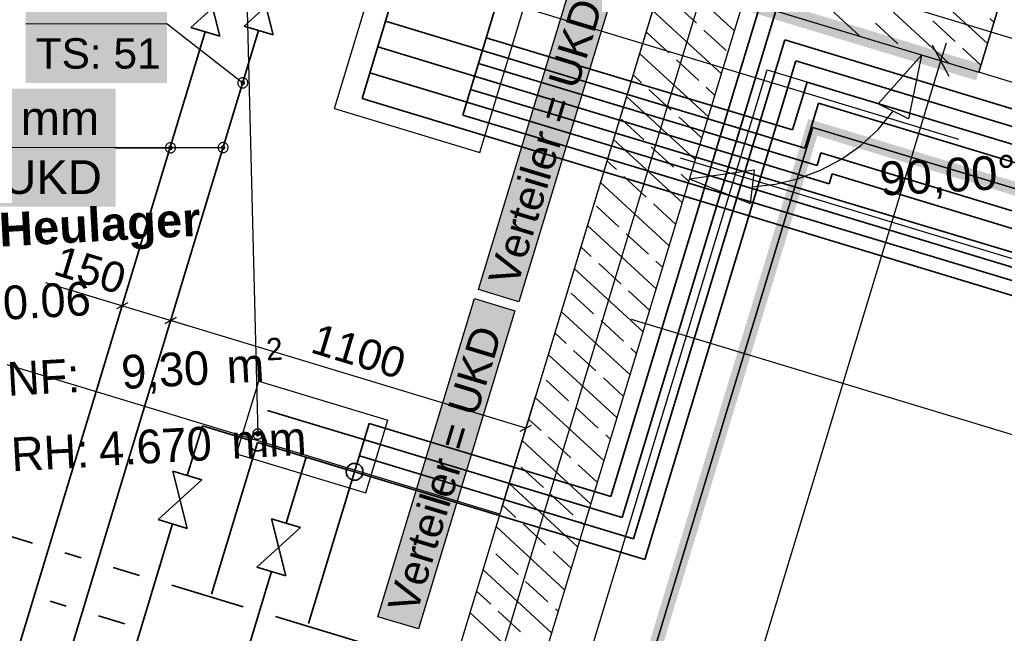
# Model space of a CAD drawing. Extents: x 199 to 1388, y 138 to 979.
# Tile 112 of 155: x 770 to 829, y 708 to 744. Entities that reach past the tile are written whole.
import ezdxf
from ezdxf.lldxf.tags import DXFTag

# ---------------------------------------------------------------- set-up
doc = ezdxf.new("R2010")
doc.units = 0
doc.layers.get('0').update_dxf_attribs({"lineweight": 25})
for name, color, linetype, lineweight, true_color in [('01AFU Allgemein Bemaßung-A07ET47HDI', 7, 'Continuous', 25, 0x848484), ('20 Außenwände-A07ET47EDI', 7, 'Continuous', 25, 0x848484), ('20 Fundament-A07ET47RDI', 7, 'Continuous', 25, 0x848484), ('20 Innenwände-A07ET47KDI', 7, 'Continuous', 25, 0x848484), ('20 Räume Innen', 7, 'Continuous', 25, 0x848484), ('A-0', 7, 'Continuous', 25, 0x848484), ('H_FBHVerteiler', 5, 'Continuous', 25, 0x0000ff), ('H_Ruecklauf', 5, 'STRICHLINIE2', 35, 0x0000ff), ('H_Vorlauf', 1, 'Continuous', 35, 0xff0000), ('UPO_Loop2', 140, 'Continuous', 30, 0x00bfff), ('Uponor_TeilFlaecheGrenze', 6, 'Continuous', 25, 0xff00ff), ('Uponor_ZonenGrenze', 1, 'Continuous', 25, 0xff0000)]:
    doc.layers.add(name, color=color, linetype=linetype, lineweight=lineweight, true_color=true_color)
for name, color, linetype, lineweight in [('02 Raster Gebäude-A07ET47NDI', 7, 'Continuous', 25), ('H_Mass', 7, 'Continuous', 25), ('H_Text', 7, 'Continuous', 25), ('X_Geometrie', 7, 'Continuous', 25)]:
    doc.layers.add(name, color=color, linetype=linetype, lineweight=lineweight)
doc.styles.get("Standard").update_dxf_attribs({"font": 'arial.ttf'})
tags = doc.linetypes.add('Raster-A07ET47ODI', pattern=[0.2, 0.1, -0.05, 0, -0.05]).pattern_tags.tags
tags[10:11] = [DXFTag(74, 4), DXFTag(75, 0), DXFTag(340, '0'), DXFTag(46, 1.0), DXFTag(50, 0.0), DXFTag(44, 0.0), DXFTag(45, 0.0)]
tags[8:9] = [DXFTag(74, 4), DXFTag(75, 0), DXFTag(340, '0'), DXFTag(46, 1.0), DXFTag(50, 0.0), DXFTag(44, 0.0), DXFTag(45, 0.0)]
tags[6:7] = [DXFTag(74, 4), DXFTag(75, 0), DXFTag(340, '0'), DXFTag(46, 1.0), DXFTag(50, 0.0), DXFTag(44, 0.0), DXFTag(45, 0.0)]
tags[4:5] = [DXFTag(74, 4), DXFTag(75, 0), DXFTag(340, '0'), DXFTag(46, 1.0), DXFTag(50, 0.0), DXFTag(44, 0.0), DXFTag(45, 0.0)]
tags = doc.linetypes.add('STRICHLINIE2', pattern=[9.525, 6.35, -3.175]).pattern_tags.tags
tags[6:7] = [DXFTag(74, 4), DXFTag(75, 0), DXFTag(340, '0'), DXFTag(46, 0.0), DXFTag(50, 0.0), DXFTag(44, 0.0), DXFTag(45, 0.0)]
tags[4:5] = [DXFTag(74, 4), DXFTag(75, 0), DXFTag(340, '0'), DXFTag(46, 0.0), DXFTag(50, 0.0), DXFTag(44, 0.0), DXFTag(45, 0.0)]
tags = doc.linetypes.add('Öffnungslinie Tür Fenster-A07ET47JDI', pattern=[0.115, 0.075, -0.04]).pattern_tags.tags
tags[6:7] = [DXFTag(74, 4), DXFTag(75, 0), DXFTag(340, '0'), DXFTag(46, 1.0), DXFTag(50, 0.0), DXFTag(44, 0.0), DXFTag(45, 0.0)]
tags[4:5] = [DXFTag(74, 4), DXFTag(75, 0), DXFTag(340, '0'), DXFTag(46, 1.0), DXFTag(50, 0.0), DXFTag(44, 0.0), DXFTag(45, 0.0)]

# ---------------------------------------------------------------- blocks, each defined once
blk = doc.blocks.new('Referenz-A07ET47ZDI', base_point=(226.995, 158.1))
at = {"layer": '01AFU Allgemein Bemaßung-A07ET47HDI'}
for p, q in [((825.297, 740.77), (824.297, 742.641)), ((824.797, 741.706), (825.123, 742.782)), ((823.65, 742.053), (821.084, 739.165)), ((823.65, 742.053), (822.872, 738.269)), ((826.143, 741.298), (822.883, 742.286)), ((780.27, 594.836), (824.797, 741.706)), ((822.872, 738.269), (821.084, 739.165)), ((821.078, 737.644), (821.978, 738.717)), ((820.049, 736.694), (821.078, 737.644)), ((818.908, 735.882), (820.049, 736.694)), ((817.673, 735.222), (818.908, 735.882)), ((809.907, 734.705), (813.734, 735.235)), ((813.734, 735.235), (813.486, 733.25)), ((815.002, 734.395), (816.364, 734.724)), ((816.364, 734.724), (817.673, 735.222)), ((809.907, 734.705), (813.486, 733.25)), ((813.61, 734.242), (815.002, 734.395))]:
    blk.add_line(p, q, dxfattribs=at)
at = {"layer": '02 Raster Gebäude-A07ET47NDI', "linetype": 'Raster-A07ET47ODI', "ltscale": 56.250004}
for p, q in [((1031.875, 681.538), (302.062, 902.797)), ((670.061, 282.096), (817.241, 767.508))]:
    blk.add_line(p, q, dxfattribs=at)
at = {"layer": '20 Außenwände-A07ET47EDI'}
for p, q in [((820.01, 743.157), (811.569, 750.941)), ((825.285, 741.558), (816.843, 749.342)), ((827.554, 742.73), (822.118, 747.743)), ((828.488, 745.811), (827.038, 741.026)), ((813.104, 745.251), (827.038, 741.026)), ((825.64, 742.862), (824.317, 744.083)), ((827.941, 744.006), (827.709, 744.22)), ((822.249, 742.725), (820.926, 743.945)), ((827.167, 741.454), (826.082, 742.456)), ((874.887, 726.52), (827.038, 741.026))]:
    blk.add_line(p, q, dxfattribs=at)
at = {"layer": '20 Fundament-A07ET47RDI', "linetype": 'Öffnungslinie Tür Fenster-A07ET47JDI', "ltscale": 56.250004}
for p, q in [((771.475, 599.318), (814.512, 741.167)), ((814.512, 741.167), (1073.131, 662.761)), ((877.727, 715.209), (809.358, 735.937)), ((884.396, 702.738), (806.456, 726.367))]:
    blk.add_line(p, q, dxfattribs=at)
at = {"layer": '20 Innenwände-A07ET47KDI'}
for p, q in [((808.319, 746.701), (790.914, 689.296)), ((812.57, 743.488), (809.461, 746.355)), ((784.959, 652.425), (813.104, 745.251)), ((811.797, 740.937), (807.713, 744.702)), ((810.311, 743.939), (808.987, 745.16)), ((812.075, 742.312), (810.752, 743.533)), ((808.684, 742.175), (807.361, 743.395)), ((811.023, 738.386), (806.94, 742.151)), ((810.448, 740.548), (809.125, 741.768)), ((807.057, 740.411), (806.553, 740.875)), ((808.821, 738.784), (807.498, 740.004)), ((811.41, 739.661), (810.889, 740.141)), ((810.249, 735.835), (806.166, 739.6)), ((807.194, 737.019), (805.871, 738.239)), ((810.586, 737.157), (809.262, 738.377)), ((809.476, 733.283), (805.393, 737.048)), ((808.959, 735.392), (807.635, 736.613)), ((805.567, 735.255), (805.006, 735.773)), ((807.332, 733.628), (806.009, 734.848)), ((809.863, 734.559), (809.4, 734.986)), ((808.702, 730.732), (804.619, 734.497)), ((805.705, 731.864), (804.382, 733.084)), ((809.089, 732.008), (807.773, 733.221)), ((807.929, 728.181), (803.846, 731.946)), ((807.469, 730.237), (806.146, 731.457)), ((804.078, 730.099), (803.459, 730.67)), ((805.842, 728.472), (804.519, 729.692)), ((808.315, 729.456), (807.91, 729.83)), ((807.155, 725.629), (803.072, 729.395)), ((804.215, 726.708), (802.892, 727.928)), ((807.542, 726.905), (806.284, 728.065)), ((806.382, 723.078), (802.298, 726.843)), ((805.98, 725.081), (804.657, 726.301)), ((802.589, 724.943), (801.912, 725.568)), ((805.608, 720.527), (801.525, 724.292)), ((804.353, 723.316), (803.03, 724.537)), ((806.768, 724.354), (806.421, 724.674)), ((802.726, 721.552), (801.403, 722.772)), ((805.995, 721.803), (804.794, 722.91)), ((804.834, 717.976), (800.751, 721.741)), ((804.49, 719.925), (803.167, 721.145)), ((801.099, 719.788), (800.364, 720.465)), ((804.061, 715.424), (799.978, 719.189)), ((802.863, 718.161), (801.54, 719.381)), ((805.221, 719.251), (804.932, 719.518)), ((801.237, 716.396), (799.913, 717.617)), ((804.448, 716.7), (803.305, 717.754)), ((803.287, 712.873), (799.204, 716.638)), ((803.001, 714.769), (801.678, 715.99)), ((799.61, 714.632), (798.817, 715.362)), ((803.674, 714.149), (803.442, 714.363)), ((802.514, 710.322), (798.431, 714.087)), ((801.374, 713.005), (800.051, 714.225)), ((802.901, 711.597), (801.815, 712.598)), ((799.747, 711.241), (798.424, 712.461)), ((801.74, 707.771), (797.657, 711.536)), ((801.511, 709.614), (800.188, 710.834)), ((798.12, 709.476), (797.27, 710.26)), ((799.885, 707.849), (798.561, 709.069)), ((802.127, 709.046), (801.953, 709.207)), ((800.967, 705.219), (796.883, 708.984))]:
    blk.add_line(p, q, dxfattribs=at)
at = {"layer": 'A-0', "linetype": 'Continuous', "ltscale": 312.5}
for p, q in [((790.662, 752.054), (827.038, 741.026)), ((808.319, 746.701), (780.174, 653.875)), ((827.038, 741.026), (828.488, 745.811)), ((784.959, 652.425), (813.104, 745.251))]:
    blk.add_line(p, q, dxfattribs=at)
at = {"layer": '01AFU Allgemein Bemaßung-A07ET47HDI', "linetype": 'ByBlock', "ltscale": 40.625, "insert": (821.108, 735.706), "char_height": 2, "attachment_point": 1, "rotation": 3.1332}
blk.add_mtext('{\\fArial;90,00°}', dxfattribs=at)
at = {"layer": '20 Räume Innen', "linetype": 'Continuous', "ltscale": 40.625, "attachment_point": 1, "rotation": 3.1332}
for s, insert, char_height in [('{\\fArial|b1|i0;Heulager}', (768.914, 732.681), 2), ('{\\fCentury Gothic;0.06}', (769.151, 728.345), 2), ('{\\fCentury Gothic;2}', (784.77, 725.248), 1.32), ('{\\fCentury Gothic;9,30}', (776.167, 724.237), 2), ('{\\fCentury Gothic;m}', (782.404, 724.578), 2), ('{\\fCentury Gothic;NF:}', (769.398, 723.833), 2), ('{\\fCentury Gothic;RH:}', (769.643, 719.355), 2), ('{\\fCentury Gothic;4.670}', (774.84, 719.67), 2), ('{\\fCentury Gothic;mm}', (782.681, 720.099), 2)]:
    blk.add_mtext(s, dxfattribs=dict(at, insert=insert, char_height=char_height))
blk = doc.blocks.new('Polylinie-A07ET481DI', base_point=(775.521, 527.647))
at = {"color": 0, "linetype": 'ByBlock', "lineweight": -2, "ltscale": 0.25}
for p, q in [((817.207, 737.762), (775.521, 600.269)), ((1070.648, 660.93), (817.207, 737.762))]:
    blk.add_line(p, q, dxfattribs=at)
blk = doc.blocks.new('Polylinie-A07ET485DI', base_point=(775.064, 527.2))
at = {"color": 0, "linetype": 'ByBlock', "lineweight": -2, "ltscale": 0.25}
for points in [[(817.474, 737.263), (816.638, 737.263), (816.941, 738.261)], [(820.232, 737.263), (817.474, 737.263), (816.941, 738.261)], [(775.978, 600.397), (775.142, 600.397), (817.474, 737.263)], [(775.142, 600.397), (817.474, 737.263), (816.638, 737.263)], [(1068.311, 661.22), (820.232, 737.263), (817.474, 737.263)], [(1071.069, 661.22), (1068.311, 661.22), (820.232, 737.263)]]:
    blk.add_solid(points, dxfattribs=at)
blk = doc.blocks.new('Polylinie-A07ET489DI', base_point=(775.521, 527.647))
at = {"color": 0, "linetype": 'ByBlock', "lineweight": -2, "ltscale": 0.25}
for p, q in [((775.521, 600.269), (817.207, 737.762)), ((817.207, 737.762), (1070.648, 660.93))]:
    blk.add_line(p, q, dxfattribs=at)
blk = doc.blocks.new('Maß-A07ET4BXDI', base_point=(771.752, 721.515))
at = {"color": 0, "linetype": 'ByBlock', "lineweight": -2, "ltscale": 0.25}
for p, q in [((776.854, 729.085), (774.823, 722.386)), ((780.16, 725.992), (771.752, 728.542)), ((779.725, 728.214), (777.694, 721.515)), ((776.604, 727.348), (775.943, 726.994)), ((779.475, 726.477), (778.814, 726.123))]:
    blk.add_line(p, q, dxfattribs=at)
at = {"color": 0, "linetype": 'ByBlock', "lineweight": -2, "ltscale": 0.25, "insert": (772.636, 730.782), "char_height": 1.8, "attachment_point": 1, "rotation": 343.13233}
blk.add_mtext('{\\fArial;150}', dxfattribs=at)
blk = doc.blocks.new('Maß-A07ET4BZDI', base_point=(777.694, 715.132))
at = {"color": 0, "linetype": 'ByBlock', "lineweight": -2, "ltscale": 0.25}
for p, q in [((779.725, 728.214), (777.694, 721.515)), ((778.814, 726.123), (779.475, 726.477)), ((800.198, 719.917), (779.145, 726.3)), ((800.779, 721.831), (798.747, 715.132)), ((799.868, 719.74), (800.529, 720.094))]:
    blk.add_line(p, q, dxfattribs=at)
at = {"color": 0, "linetype": 'ByBlock', "lineweight": -2, "ltscale": 0.25, "insert": (787.879, 726.16), "char_height": 1.8, "attachment_point": 1, "rotation": 343.13236}
blk.add_mtext('{\\fArial;1100}', dxfattribs=at)

msp = doc.modelspace()

# ---------------------------------------------------------------- linework, layer by layer
at = {"layer": 'H_FBHVerteiler'}
for p, q in [((788.853, 738.878), (791.465, 747.491)), ((797.466, 736.266), (800.078, 744.879)), ((788.853, 738.878), (797.466, 736.266)), ((783.06, 718.408), (784.365, 722.714)), ((784.365, 722.714), (792.021, 720.393)), ((790.715, 716.086), (792.021, 720.393)), ((783.06, 718.408), (790.715, 716.086))]:
    msp.add_line(p, q, dxfattribs=at)
at = {"layer": 'H_Mass', "lineweight": 18}
msp.add_line((763.226, 736.563), (775.893, 736.563), dxfattribs=at)
at = {"layer": 'H_Mass'}
for p, q in [((775.884, 736.566), (775.883, 736.565)), ((775.883, 736.565), (775.883, 736.564)), ((775.883, 736.564), (775.883, 736.563)), ((775.883, 736.563), (775.883, 736.561)), ((775.883, 736.561), (775.883, 736.56)), ((775.883, 736.56), (775.884, 736.559)), ((775.885, 736.569), (775.884, 736.568)), ((775.884, 736.568), (775.884, 736.566)), ((775.884, 736.559), (775.884, 736.558)), ((775.884, 736.558), (775.885, 736.557)), ((775.886, 736.57), (775.885, 736.569)), ((775.885, 736.557), (775.886, 736.556)), ((775.887, 736.571), (775.886, 736.57)), ((775.886, 736.556), (775.887, 736.555)), ((775.888, 736.571), (775.887, 736.571)), ((775.887, 736.555), (775.888, 736.554)), ((775.889, 736.572), (775.888, 736.571)), ((775.888, 736.554), (775.889, 736.553)), ((775.89, 736.572), (775.889, 736.572)), ((775.889, 736.553), (775.89, 736.553)), ((775.892, 736.573), (775.89, 736.572)), ((775.89, 736.553), (775.892, 736.553)), ((775.893, 736.573), (775.892, 736.573)), ((775.892, 736.553), (775.893, 736.553)), ((775.894, 736.573), (775.893, 736.573)), ((775.893, 736.563), (782.256, 736.563)), ((775.893, 736.553), (779.137, 736.554)), ((775.893, 736.553), (775.894, 736.553)), ((775.896, 736.572), (775.894, 736.573)), ((775.894, 736.553), (775.896, 736.553)), ((775.897, 736.572), (775.896, 736.572)), ((775.896, 736.553), (775.897, 736.553)), ((775.898, 736.571), (775.897, 736.572)), ((775.897, 736.553), (775.898, 736.554)), ((775.899, 736.571), (775.898, 736.571)), ((775.898, 736.554), (775.899, 736.555)), ((775.9, 736.57), (775.899, 736.571)), ((775.899, 736.555), (775.9, 736.556)), ((775.901, 736.569), (775.9, 736.57)), ((775.9, 736.556), (775.901, 736.557)), ((775.902, 736.568), (775.901, 736.569)), ((775.901, 736.557), (775.902, 736.558)), ((775.902, 736.566), (775.902, 736.568)), ((775.903, 736.565), (775.902, 736.566)), ((775.902, 736.559), (775.903, 736.56)), ((775.902, 736.558), (775.902, 736.559)), ((775.903, 736.564), (775.903, 736.565)), ((775.903, 736.563), (775.903, 736.564)), ((775.903, 736.561), (775.903, 736.563)), ((775.903, 736.56), (775.903, 736.561)), ((778.84, 736.593), (778.837, 736.554)), ((778.837, 736.554), (778.84, 736.515)), ((778.847, 736.632), (778.84, 736.593)), ((778.84, 736.515), (778.847, 736.477)), ((778.86, 736.669), (778.847, 736.632)), ((778.847, 736.477), (778.86, 736.439)), ((778.877, 736.704), (778.86, 736.669)), ((778.899, 736.737), (778.877, 736.704)), ((778.925, 736.766), (778.899, 736.737)), ((778.954, 736.792), (778.925, 736.766)), ((778.987, 736.814), (778.954, 736.792)), ((779.022, 736.831), (778.987, 736.814)), ((779.059, 736.844), (779.022, 736.831)), ((779.038, 736.567), (779.037, 736.554)), ((779.037, 736.554), (779.038, 736.541)), ((779.04, 736.58), (779.038, 736.567)), ((779.038, 736.541), (779.04, 736.528)), ((779.045, 736.592), (779.04, 736.58)), ((779.04, 736.528), (779.045, 736.516)), ((779.05, 736.604), (779.045, 736.592)), ((779.045, 736.516), (779.05, 736.504)), ((779.058, 736.615), (779.05, 736.604)), ((779.05, 736.504), (779.058, 736.493)), ((779.066, 736.625), (779.058, 736.615)), ((779.058, 736.493), (779.066, 736.483)), ((779.098, 736.852), (779.059, 736.844)), ((779.076, 736.633), (779.066, 736.625)), ((779.066, 736.483), (779.076, 736.475)), ((779.087, 736.641), (779.076, 736.633)), ((779.076, 736.475), (779.087, 736.468)), ((779.099, 736.647), (779.087, 736.641)), ((779.087, 736.468), (779.099, 736.462)), ((779.137, 736.854), (779.098, 736.852)), ((779.111, 736.651), (779.099, 736.647)), ((779.124, 736.653), (779.111, 736.651)), ((779.137, 736.654), (779.124, 736.653)), ((779.176, 736.852), (779.137, 736.854)), ((779.15, 736.653), (779.137, 736.654)), ((779.163, 736.651), (779.15, 736.653)), ((779.175, 736.647), (779.163, 736.651)), ((779.187, 736.641), (779.175, 736.647)), ((779.175, 736.462), (779.187, 736.468)), ((779.215, 736.844), (779.176, 736.852)), ((779.198, 736.633), (779.187, 736.641)), ((779.187, 736.468), (779.198, 736.475)), ((779.208, 736.625), (779.198, 736.633)), ((779.198, 736.475), (779.208, 736.483)), ((779.216, 736.615), (779.208, 736.625)), ((779.208, 736.483), (779.216, 736.493)), ((779.252, 736.831), (779.215, 736.844)), ((779.224, 736.604), (779.216, 736.615)), ((779.216, 736.493), (779.224, 736.504)), ((779.229, 736.592), (779.224, 736.604)), ((779.224, 736.504), (779.229, 736.516)), ((779.234, 736.58), (779.229, 736.592)), ((779.229, 736.516), (779.234, 736.528)), ((779.236, 736.567), (779.234, 736.58)), ((779.234, 736.528), (779.236, 736.541)), ((779.237, 736.554), (779.236, 736.567)), ((779.236, 736.541), (779.237, 736.554)), ((779.287, 736.814), (779.252, 736.831)), ((779.32, 736.792), (779.287, 736.814)), ((779.349, 736.766), (779.32, 736.792)), ((779.375, 736.737), (779.349, 736.766)), ((779.397, 736.704), (779.375, 736.737)), ((779.414, 736.669), (779.397, 736.704)), ((779.427, 736.632), (779.414, 736.669)), ((779.414, 736.439), (779.427, 736.477)), ((779.434, 736.593), (779.427, 736.632)), ((779.427, 736.477), (779.434, 736.515)), ((779.437, 736.554), (779.434, 736.593)), ((779.434, 736.515), (779.437, 736.554)), ((781.959, 736.602), (781.956, 736.563)), ((781.956, 736.563), (781.959, 736.523)), ((781.967, 736.64), (781.959, 736.602)), ((781.959, 736.523), (781.967, 736.485)), ((781.979, 736.677), (781.967, 736.64)), ((781.967, 736.485), (781.979, 736.448)), ((781.997, 736.713), (781.979, 736.677)), ((782.018, 736.745), (781.997, 736.713)), ((782.044, 736.775), (782.018, 736.745)), ((782.074, 736.801), (782.044, 736.775)), ((782.106, 736.822), (782.074, 736.801)), ((782.142, 736.84), (782.106, 736.822)), ((782.179, 736.852), (782.142, 736.84)), ((782.157, 736.576), (782.156, 736.563)), ((782.156, 736.563), (782.157, 736.55)), ((782.16, 736.588), (782.157, 736.576)), ((782.157, 736.55), (782.16, 736.537)), ((782.164, 736.601), (782.16, 736.588)), ((782.16, 736.537), (782.164, 736.524)), ((782.17, 736.613), (782.164, 736.601)), ((782.164, 736.524), (782.17, 736.513)), ((782.177, 736.623), (782.17, 736.613)), ((782.17, 736.513), (782.177, 736.502)), ((782.186, 736.633), (782.177, 736.623)), ((782.177, 736.502), (782.186, 736.492)), ((782.217, 736.86), (782.179, 736.852)), ((782.196, 736.642), (782.186, 736.633)), ((782.186, 736.492), (782.196, 736.483)), ((782.206, 736.649), (782.196, 736.642)), ((782.196, 736.483), (782.206, 736.476)), ((782.218, 736.655), (782.206, 736.649)), ((782.206, 736.476), (782.218, 736.47)), ((782.256, 736.863), (782.217, 736.86)), ((782.231, 736.659), (782.218, 736.655)), ((782.218, 736.47), (782.231, 736.466)), ((782.243, 736.662), (782.231, 736.659)), ((782.231, 736.466), (782.243, 736.463)), ((782.256, 736.663), (782.243, 736.662)), ((782.296, 736.86), (782.256, 736.863)), ((782.27, 736.662), (782.256, 736.663)), ((782.282, 736.659), (782.27, 736.662)), ((782.27, 736.463), (782.282, 736.466)), ((782.295, 736.655), (782.282, 736.659)), ((782.282, 736.466), (782.295, 736.47)), ((782.306, 736.649), (782.295, 736.655)), ((782.295, 736.47), (782.306, 736.476)), ((782.334, 736.852), (782.296, 736.86)), ((782.317, 736.642), (782.306, 736.649)), ((782.306, 736.476), (782.317, 736.483)), ((782.327, 736.633), (782.317, 736.642)), ((782.317, 736.483), (782.327, 736.492)), ((782.336, 736.623), (782.327, 736.633)), ((782.327, 736.492), (782.336, 736.502)), ((782.371, 736.84), (782.334, 736.852)), ((782.343, 736.613), (782.336, 736.623)), ((782.336, 736.502), (782.343, 736.513)), ((782.349, 736.601), (782.343, 736.613)), ((782.343, 736.513), (782.349, 736.524)), ((782.353, 736.588), (782.349, 736.601)), ((782.349, 736.524), (782.353, 736.537)), ((782.356, 736.576), (782.353, 736.588)), ((782.353, 736.537), (782.356, 736.55)), ((782.356, 736.563), (782.356, 736.576)), ((782.356, 736.55), (782.356, 736.563)), ((782.406, 736.822), (782.371, 736.84)), ((782.439, 736.801), (782.406, 736.822)), ((782.469, 736.775), (782.439, 736.801)), ((782.494, 736.745), (782.469, 736.775)), ((782.516, 736.713), (782.494, 736.745)), ((782.534, 736.677), (782.516, 736.713)), ((782.546, 736.64), (782.534, 736.677)), ((782.534, 736.448), (782.546, 736.485)), ((782.554, 736.602), (782.546, 736.64)), ((782.546, 736.485), (782.554, 736.523)), ((782.556, 736.563), (782.554, 736.602)), ((782.554, 736.523), (782.556, 736.563)), ((778.86, 736.439), (778.877, 736.404)), ((778.877, 736.404), (778.899, 736.372)), ((778.899, 736.372), (778.925, 736.342)), ((778.925, 736.342), (778.954, 736.316)), ((778.954, 736.316), (778.987, 736.294)), ((778.987, 736.294), (779.022, 736.277)), ((779.022, 736.277), (779.059, 736.264)), ((779.059, 736.264), (779.098, 736.257)), ((779.098, 736.257), (779.137, 736.254)), ((779.099, 736.462), (779.111, 736.458)), ((779.111, 736.458), (779.124, 736.455)), ((779.124, 736.455), (779.137, 736.454)), ((779.137, 736.454), (779.15, 736.455)), ((779.137, 736.254), (779.176, 736.257)), ((779.15, 736.455), (779.163, 736.458)), ((779.163, 736.458), (779.175, 736.462)), ((779.176, 736.257), (779.215, 736.264)), ((779.215, 736.264), (779.252, 736.277)), ((779.252, 736.277), (779.287, 736.294)), ((779.287, 736.294), (779.32, 736.316)), ((779.32, 736.316), (779.349, 736.342)), ((779.349, 736.342), (779.375, 736.372)), ((779.375, 736.372), (779.397, 736.404)), ((779.397, 736.404), (779.414, 736.439)), ((781.979, 736.448), (781.997, 736.413)), ((781.997, 736.413), (782.018, 736.38)), ((782.018, 736.38), (782.044, 736.35)), ((782.044, 736.35), (782.074, 736.325)), ((782.074, 736.325), (782.106, 736.303)), ((782.106, 736.303), (782.142, 736.285)), ((782.142, 736.285), (782.179, 736.273)), ((782.179, 736.273), (782.217, 736.265)), ((782.217, 736.265), (782.256, 736.263)), ((782.243, 736.463), (782.256, 736.463)), ((782.256, 736.463), (782.27, 736.463)), ((782.256, 736.263), (782.296, 736.265)), ((782.296, 736.265), (782.334, 736.273)), ((782.334, 736.273), (782.371, 736.285)), ((782.371, 736.285), (782.406, 736.303)), ((782.406, 736.303), (782.439, 736.325)), ((782.439, 736.325), (782.469, 736.35)), ((782.469, 736.35), (782.494, 736.38)), ((782.494, 736.38), (782.516, 736.413)), ((782.516, 736.413), (782.534, 736.448))]:
    msp.add_line(p, q, dxfattribs=at)
at = {"layer": 'H_Mass', "color": 7, "true_color": 0xffffff}
for points in [[(763.226, 733.063), (775.893, 733.063), (763.226, 740.063)], [(775.893, 733.063), (763.226, 740.063), (775.893, 740.063)]]:
    msp.add_solid(points, dxfattribs=at)
at = {"layer": 'H_Ruecklauf', "linetype": 'Continuous'}
for p, q in [((784.372, 746.641), (785.224, 743.248)), ((783.502, 743.77), (786.095, 746.119)), ((785.224, 743.248), (783.502, 743.77)), ((779.274, 717.374), (780.126, 713.981)), ((780.997, 716.852), (779.274, 717.374)), ((778.404, 714.503), (780.997, 716.852)), ((780.126, 713.981), (778.404, 714.503))]:
    msp.add_line(p, q, dxfattribs=at)
at = {"layer": 'H_Ruecklauf', "ltscale": 0.35}
for p, q in [((790.491, 739.474), (792.335, 745.555)), ((805.91, 714.632), (815.018, 744.67)), ((791.884, 744.067), (816.731, 736.533)), ((784.363, 743.509), (773.052, 706.206)), ((791.42, 742.536), (818.181, 734.422)), ((807.245, 712.14), (816.207, 741.698)), ((1043.405, 672.818), (816.207, 741.698)), ((790.956, 741.005), (944.037, 694.588)), ((790.491, 739.474), (876.585, 713.369)), ((816.731, 736.533), (817.541, 739.203)), ((1013.723, 679.726), (817.541, 739.203)), ((818.181, 734.422), (818.356, 735.001)), ((984.218, 684.717), (818.356, 735.001)), ((770.965, 713.109), (716.941, 729.489)), ((784.884, 720.979), (805.91, 714.632)), ((780.135, 717.113), (781.029, 720.058)), ((781.029, 720.058), (783.826, 719.21)), ((784.304, 719.065), (781.578, 710.077)), ((784.304, 719.065), (807.245, 712.14)), ((774.77, 699.417), (779.265, 714.242)), ((773.836, 712.238), (772.879, 712.529)), ((777.295, 711.19), (775.75, 711.658)), ((783.441, 709.326), (779.209, 710.609)), ((791.691, 706.825), (785.355, 708.746))]:
    msp.add_line(p, q, dxfattribs=at)
at = {"layer": 'H_Ruecklauf', "color": 5, "true_color": 0x0000ff}
for p, q in [((784.071, 719.515), (784.131, 719.542)), ((784.131, 719.542), (784.193, 719.561)), ((784.193, 719.561), (784.258, 719.572)), ((784.258, 719.572), (784.323, 719.574)), ((784.323, 719.574), (784.388, 719.568)), ((784.388, 719.568), (784.452, 719.553)), ((784.452, 719.553), (784.513, 719.53)), ((783.807, 719.091), (783.813, 719.156)), ((783.809, 719.025), (783.807, 719.091)), ((783.82, 718.961), (783.809, 719.025)), ((783.813, 719.156), (783.828, 719.22)), ((783.839, 718.898), (783.82, 718.961)), ((783.828, 719.22), (783.851, 719.281)), ((783.851, 719.281), (783.882, 719.338)), ((783.882, 719.338), (783.92, 719.392)), ((783.92, 719.392), (783.965, 719.439)), ((783.965, 719.439), (784.015, 719.481)), ((784.015, 719.481), (784.071, 719.515)), ((784.513, 719.53), (784.571, 719.499)), ((784.571, 719.499), (784.624, 719.461)), ((784.624, 719.461), (784.672, 719.416)), ((784.672, 719.416), (784.713, 719.366)), ((784.713, 719.366), (784.748, 719.31)), ((784.748, 719.31), (784.775, 719.251)), ((784.775, 719.251), (784.794, 719.188)), ((784.8, 718.993), (784.785, 718.929)), ((784.794, 719.188), (784.804, 719.124)), ((784.806, 719.058), (784.8, 718.993)), ((784.804, 719.124), (784.806, 719.058)), ((783.866, 718.839), (783.839, 718.898)), ((783.9, 718.783), (783.866, 718.839)), ((783.942, 718.733), (783.9, 718.783)), ((783.99, 718.688), (783.942, 718.733)), ((784.043, 718.65), (783.99, 718.688)), ((784.1, 718.619), (784.043, 718.65)), ((784.162, 718.596), (784.1, 718.619)), ((784.225, 718.581), (784.162, 718.596)), ((784.29, 718.575), (784.225, 718.581)), ((784.356, 718.577), (784.29, 718.575)), ((784.42, 718.588), (784.356, 718.577)), ((784.483, 718.607), (784.42, 718.588)), ((784.542, 718.634), (784.483, 718.607)), ((784.598, 718.668), (784.542, 718.634)), ((784.649, 718.71), (784.598, 718.668)), ((784.693, 718.757), (784.649, 718.71)), ((784.731, 718.811), (784.693, 718.757)), ((784.762, 718.868), (784.731, 718.811)), ((784.785, 718.929), (784.762, 718.868))]:
    msp.add_line(p, q, dxfattribs=at)
at = {"layer": 'H_Text'}
for p, q in [((783.154, 765.271), (784.307, 719.575)), ((797.4, 728.145), (803.124, 747.018)), ((805.516, 746.293), (799.793, 727.419)), ((778.93, 743.901), (778.929, 743.9)), ((778.929, 743.9), (778.929, 743.899)), ((778.929, 743.899), (778.929, 743.897)), ((778.929, 743.897), (778.93, 743.896)), ((778.931, 743.904), (778.93, 743.903)), ((778.93, 743.903), (778.93, 743.901)), ((778.93, 743.896), (778.93, 743.895)), ((778.93, 743.895), (778.931, 743.894)), ((778.932, 743.906), (778.931, 743.905)), ((778.931, 743.905), (778.931, 743.904)), ((778.931, 743.894), (778.931, 743.893)), ((778.931, 743.893), (778.932, 743.892)), ((778.933, 743.907), (778.932, 743.906)), ((778.932, 743.892), (778.933, 743.891)), ((778.934, 743.907), (778.933, 743.907)), ((778.933, 743.891), (778.934, 743.89)), ((778.936, 743.908), (778.934, 743.907)), ((778.934, 743.89), (778.936, 743.889)), ((778.937, 743.908), (778.936, 743.908)), ((778.936, 743.889), (778.937, 743.889)), ((778.938, 743.909), (778.937, 743.908)), ((778.937, 743.889), (778.938, 743.889)), ((778.939, 743.909), (778.938, 743.909)), ((778.938, 743.889), (778.939, 743.889)), ((778.941, 743.909), (778.939, 743.909)), ((778.939, 743.899), (783.421, 740.403)), ((778.939, 743.889), (778.941, 743.889)), ((778.942, 743.908), (778.941, 743.909)), ((778.941, 743.889), (778.942, 743.889)), ((778.943, 743.908), (778.942, 743.908)), ((778.942, 743.889), (778.943, 743.889)), ((778.944, 743.907), (778.943, 743.908)), ((778.943, 743.889), (778.944, 743.89)), ((778.945, 743.907), (778.944, 743.907)), ((778.944, 743.89), (778.945, 743.891)), ((778.946, 743.906), (778.945, 743.907)), ((778.945, 743.891), (778.946, 743.892)), ((778.947, 743.905), (778.946, 743.906)), ((778.946, 743.892), (778.947, 743.893)), ((778.948, 743.904), (778.947, 743.905)), ((778.947, 743.893), (778.948, 743.894)), ((778.949, 743.903), (778.948, 743.904)), ((778.948, 743.894), (778.949, 743.895)), ((778.949, 743.901), (778.949, 743.903)), ((778.949, 743.9), (778.949, 743.901)), ((778.949, 743.899), (778.949, 743.9)), ((778.949, 743.897), (778.949, 743.899)), ((778.949, 743.896), (778.949, 743.897)), ((778.949, 743.895), (778.949, 743.896)), ((783.161, 740.553), (783.144, 740.518)), ((783.183, 740.586), (783.161, 740.553)), ((783.209, 740.616), (783.183, 740.586)), ((783.238, 740.641), (783.209, 740.616)), ((783.271, 740.663), (783.238, 740.641)), ((783.306, 740.681), (783.271, 740.663)), ((783.343, 740.693), (783.306, 740.681)), ((783.382, 740.701), (783.343, 740.693)), ((783.421, 740.703), (783.382, 740.701)), ((783.46, 740.701), (783.421, 740.703)), ((783.499, 740.693), (783.46, 740.701)), ((783.536, 740.681), (783.499, 740.693)), ((783.571, 740.663), (783.536, 740.681)), ((783.604, 740.641), (783.571, 740.663)), ((783.633, 740.616), (783.604, 740.641)), ((783.659, 740.586), (783.633, 740.616)), ((783.681, 740.553), (783.659, 740.586)), ((783.698, 740.518), (783.681, 740.553)), ((783.124, 740.443), (783.121, 740.403)), ((783.121, 740.403), (783.124, 740.364)), ((783.131, 740.481), (783.124, 740.443)), ((783.124, 740.364), (783.131, 740.326)), ((783.144, 740.518), (783.131, 740.481)), ((783.131, 740.326), (783.144, 740.289)), ((783.144, 740.289), (783.161, 740.253)), ((783.161, 740.253), (783.183, 740.221)), ((783.183, 740.221), (783.209, 740.191)), ((783.209, 740.191), (783.238, 740.165)), ((783.238, 740.165), (783.271, 740.144)), ((783.271, 740.144), (783.306, 740.126)), ((783.306, 740.126), (783.343, 740.114)), ((783.322, 740.416), (783.321, 740.403)), ((783.321, 740.403), (783.322, 740.39)), ((783.324, 740.429), (783.322, 740.416)), ((783.322, 740.39), (783.324, 740.378)), ((783.329, 740.442), (783.324, 740.429)), ((783.324, 740.378), (783.329, 740.365)), ((783.334, 740.453), (783.329, 740.442)), ((783.329, 740.365), (783.334, 740.353)), ((783.342, 740.464), (783.334, 740.453)), ((783.334, 740.353), (783.342, 740.343)), ((783.35, 740.474), (783.342, 740.464)), ((783.342, 740.343), (783.35, 740.333)), ((783.343, 740.114), (783.382, 740.106)), ((783.36, 740.483), (783.35, 740.474)), ((783.35, 740.333), (783.36, 740.324)), ((783.371, 740.49), (783.36, 740.483)), ((783.36, 740.324), (783.371, 740.317)), ((783.383, 740.496), (783.371, 740.49)), ((783.371, 740.317), (783.383, 740.311)), ((783.382, 740.106), (783.421, 740.103)), ((783.395, 740.5), (783.383, 740.496)), ((783.383, 740.311), (783.395, 740.307)), ((783.408, 740.503), (783.395, 740.5)), ((783.395, 740.307), (783.408, 740.304)), ((783.421, 740.503), (783.408, 740.503)), ((783.408, 740.304), (783.421, 740.303)), ((783.434, 740.503), (783.421, 740.503)), ((783.421, 740.303), (783.434, 740.304)), ((783.421, 740.103), (783.46, 740.106)), ((783.447, 740.5), (783.434, 740.503)), ((783.434, 740.304), (783.447, 740.307)), ((783.459, 740.496), (783.447, 740.5)), ((783.447, 740.307), (783.459, 740.311)), ((783.471, 740.49), (783.459, 740.496)), ((783.459, 740.311), (783.471, 740.317)), ((783.46, 740.106), (783.499, 740.114)), ((783.482, 740.483), (783.471, 740.49)), ((783.471, 740.317), (783.482, 740.324)), ((783.492, 740.474), (783.482, 740.483)), ((783.482, 740.324), (783.492, 740.333)), ((783.5, 740.464), (783.492, 740.474)), ((783.492, 740.333), (783.5, 740.343)), ((783.499, 740.114), (783.536, 740.126)), ((783.508, 740.453), (783.5, 740.464)), ((783.5, 740.343), (783.508, 740.353)), ((783.513, 740.442), (783.508, 740.453)), ((783.508, 740.353), (783.513, 740.365)), ((783.518, 740.429), (783.513, 740.442)), ((783.513, 740.365), (783.518, 740.378)), ((783.52, 740.416), (783.518, 740.429)), ((783.518, 740.378), (783.52, 740.39)), ((783.521, 740.403), (783.52, 740.416)), ((783.52, 740.39), (783.521, 740.403)), ((783.536, 740.126), (783.571, 740.144)), ((783.571, 740.144), (783.604, 740.165)), ((783.604, 740.165), (783.633, 740.191)), ((783.633, 740.191), (783.659, 740.221)), ((783.659, 740.221), (783.681, 740.253)), ((783.681, 740.253), (783.698, 740.289)), ((783.711, 740.481), (783.698, 740.518)), ((783.698, 740.289), (783.711, 740.326)), ((783.718, 740.443), (783.711, 740.481)), ((783.711, 740.326), (783.718, 740.364)), ((783.721, 740.403), (783.718, 740.443)), ((783.718, 740.364), (783.721, 740.403)), ((799.793, 727.419), (797.4, 728.145)), ((791.437, 708.739), (797.16, 727.613)), ((797.16, 727.613), (799.553, 726.887)), ((799.553, 726.887), (793.829, 708.014)), ((784.009, 719.614), (784.007, 719.575)), ((784.007, 719.575), (784.009, 719.535)), ((784.017, 719.652), (784.009, 719.614)), ((784.03, 719.689), (784.017, 719.652)), ((784.047, 719.725), (784.03, 719.689)), ((784.069, 719.757), (784.047, 719.725)), ((784.095, 719.787), (784.069, 719.757)), ((784.124, 719.813), (784.095, 719.787)), ((784.157, 719.834), (784.124, 719.813)), ((784.192, 719.852), (784.157, 719.834)), ((784.229, 719.864), (784.192, 719.852)), ((784.208, 719.588), (784.207, 719.575)), ((784.207, 719.575), (784.208, 719.561)), ((784.21, 719.6), (784.208, 719.588)), ((784.208, 719.561), (784.21, 719.549)), ((784.214, 719.613), (784.21, 719.6)), ((784.21, 719.549), (784.214, 719.536)), ((784.22, 719.625), (784.214, 719.613)), ((784.227, 719.635), (784.22, 719.625)), ((784.236, 719.645), (784.227, 719.635)), ((784.268, 719.872), (784.229, 719.864)), ((784.246, 719.654), (784.236, 719.645)), ((784.257, 719.661), (784.246, 719.654)), ((784.268, 719.667), (784.257, 719.661)), ((784.307, 719.875), (784.268, 719.872)), ((784.281, 719.671), (784.268, 719.667)), ((784.294, 719.674), (784.281, 719.671)), ((784.307, 719.675), (784.294, 719.674)), ((784.346, 719.872), (784.307, 719.875)), ((784.32, 719.674), (784.307, 719.675)), ((784.333, 719.671), (784.32, 719.674)), ((784.345, 719.667), (784.333, 719.671)), ((784.357, 719.661), (784.345, 719.667)), ((784.384, 719.864), (784.346, 719.872)), ((784.368, 719.654), (784.357, 719.661)), ((784.377, 719.645), (784.368, 719.654)), ((784.386, 719.635), (784.377, 719.645)), ((784.422, 719.852), (784.384, 719.864)), ((784.393, 719.625), (784.386, 719.635)), ((784.399, 719.613), (784.393, 719.625)), ((784.403, 719.6), (784.399, 719.613)), ((784.399, 719.536), (784.403, 719.549)), ((784.406, 719.588), (784.403, 719.6)), ((784.403, 719.549), (784.406, 719.561)), ((784.407, 719.575), (784.406, 719.588)), ((784.406, 719.561), (784.407, 719.575)), ((784.457, 719.834), (784.422, 719.852)), ((784.489, 719.813), (784.457, 719.834)), ((784.519, 719.787), (784.489, 719.813)), ((784.545, 719.757), (784.519, 719.787)), ((784.567, 719.725), (784.545, 719.757)), ((784.584, 719.689), (784.567, 719.725)), ((784.597, 719.652), (784.584, 719.689)), ((784.604, 719.614), (784.597, 719.652)), ((784.607, 719.575), (784.604, 719.614)), ((784.604, 719.535), (784.607, 719.575)), ((784.009, 719.535), (784.017, 719.497)), ((784.017, 719.497), (784.03, 719.46)), ((784.03, 719.46), (784.047, 719.425)), ((784.047, 719.425), (784.069, 719.392)), ((784.069, 719.392), (784.095, 719.362)), ((784.095, 719.362), (784.124, 719.337)), ((784.124, 719.337), (784.157, 719.315)), ((784.157, 719.315), (784.192, 719.297)), ((784.192, 719.297), (784.229, 719.285)), ((784.214, 719.536), (784.22, 719.525)), ((784.22, 719.525), (784.227, 719.514)), ((784.227, 719.514), (784.236, 719.504)), ((784.229, 719.285), (784.268, 719.277)), ((784.236, 719.504), (784.246, 719.495)), ((784.246, 719.495), (784.257, 719.488)), ((784.257, 719.488), (784.268, 719.482)), ((784.268, 719.482), (784.281, 719.478)), ((784.268, 719.277), (784.307, 719.275)), ((784.281, 719.478), (784.294, 719.475)), ((784.294, 719.475), (784.307, 719.475)), ((784.307, 719.475), (784.32, 719.475)), ((784.307, 719.275), (784.346, 719.277)), ((784.32, 719.475), (784.333, 719.478)), ((784.333, 719.478), (784.345, 719.482)), ((784.345, 719.482), (784.357, 719.488)), ((784.346, 719.277), (784.384, 719.285)), ((784.357, 719.488), (784.368, 719.495)), ((784.368, 719.495), (784.377, 719.504)), ((784.377, 719.504), (784.386, 719.514)), ((784.384, 719.285), (784.422, 719.297)), ((784.386, 719.514), (784.393, 719.525)), ((784.393, 719.525), (784.399, 719.536)), ((784.422, 719.297), (784.457, 719.315)), ((784.457, 719.315), (784.489, 719.337)), ((784.489, 719.337), (784.519, 719.362)), ((784.519, 719.362), (784.545, 719.392)), ((784.545, 719.392), (784.567, 719.425)), ((784.567, 719.425), (784.584, 719.46)), ((784.584, 719.46), (784.597, 719.497)), ((784.597, 719.497), (784.604, 719.535)), ((793.829, 708.014), (791.437, 708.739))]:
    msp.add_line(p, q, dxfattribs=at)
at = {"layer": 'H_Text', "lineweight": 18}
msp.add_line((770.55, 743.899), (778.939, 743.899), dxfattribs=at)
at = {"layer": 'H_Text', "color": 7, "true_color": 0xffffff}
for points in [[(770.55, 740.399), (778.939, 740.399), (770.55, 747.399)], [(778.939, 740.399), (770.55, 747.399), (778.939, 747.399)], [(800.013, 728.145), (797.4, 728.145), (805.516, 746.293)], [(797.4, 728.145), (805.516, 746.293), (802.904, 746.293)], [(799.793, 727.419), (800.013, 728.145), (797.4, 728.145)], [(799.553, 726.887), (796.94, 726.887), (797.16, 727.613)], [(794.049, 708.739), (791.437, 708.739), (799.553, 726.887)], [(791.437, 708.739), (799.553, 726.887), (796.94, 726.887)], [(793.829, 708.014), (794.049, 708.739), (791.437, 708.739)]]:
    msp.add_solid(points, dxfattribs=at)
at = {"layer": 'H_Vorlauf'}
for p, q in [((781.211, 746.555), (782.063, 743.162)), ((780.34, 743.684), (782.933, 746.033)), ((782.063, 743.162), (780.34, 743.684)), ((781.202, 743.423), (769.311, 704.206)), ((785.992, 714.292), (787.177, 718.202)), ((787.177, 718.202), (789.569, 717.476)), ((789.813, 717.774), (789.872, 717.801)), ((789.872, 717.801), (789.935, 717.82)), ((789.935, 717.82), (790, 717.831)), ((790, 717.831), (790.065, 717.833)), ((790.065, 717.833), (790.13, 717.827)), ((790.13, 717.827), (790.194, 717.812)), ((790.194, 717.812), (790.255, 717.789)), ((789.549, 717.35), (789.555, 717.415)), ((789.551, 717.284), (789.549, 717.35)), ((789.562, 717.22), (789.551, 717.284)), ((789.555, 717.415), (789.57, 717.479)), ((789.581, 717.157), (789.562, 717.22)), ((789.57, 717.479), (789.593, 717.54)), ((789.593, 717.54), (789.624, 717.597)), ((789.624, 717.597), (789.662, 717.651)), ((789.662, 717.651), (789.707, 717.698)), ((789.707, 717.698), (789.757, 717.74)), ((789.757, 717.74), (789.813, 717.774)), ((790.255, 717.789), (790.313, 717.758)), ((790.313, 717.758), (790.366, 717.72)), ((790.366, 717.72), (790.413, 717.675)), ((790.413, 717.675), (790.455, 717.625)), ((790.455, 717.625), (790.49, 717.569)), ((790.49, 717.569), (790.517, 717.51)), ((790.517, 717.51), (790.536, 717.447)), ((790.542, 717.252), (790.527, 717.188)), ((790.536, 717.447), (790.546, 717.383)), ((790.548, 717.317), (790.542, 717.252)), ((790.546, 717.383), (790.548, 717.317)), ((789.608, 717.098), (789.581, 717.157)), ((789.642, 717.042), (789.608, 717.098)), ((789.684, 716.992), (789.642, 717.042)), ((789.731, 716.947), (789.684, 716.992)), ((789.785, 716.909), (789.731, 716.947)), ((789.842, 716.878), (789.785, 716.909)), ((789.903, 716.855), (789.842, 716.878)), ((789.967, 716.84), (789.903, 716.855)), ((790.032, 716.834), (789.967, 716.84)), ((790.098, 716.836), (790.032, 716.834)), ((790.162, 716.847), (790.098, 716.836)), ((790.225, 716.866), (790.162, 716.847)), ((790.284, 716.893), (790.225, 716.866)), ((790.34, 716.927), (790.284, 716.893)), ((790.39, 716.969), (790.34, 716.927)), ((790.435, 717.016), (790.39, 716.969)), ((790.473, 717.07), (790.435, 717.016)), ((790.504, 717.127), (790.473, 717.07)), ((790.527, 717.188), (790.504, 717.127)), ((785.982, 711.16), (785.13, 714.553)), ((785.13, 714.553), (786.853, 714.031)), ((786.853, 714.031), (784.26, 711.682)), ((780.045, 694.682), (785.121, 711.421)), ((784.26, 711.682), (785.982, 711.16)), ((772.965, 709.368), (772.009, 709.658)), ((776.424, 708.319), (774.879, 708.787))]:
    msp.add_line(p, q, dxfattribs=at)
at = {"layer": 'H_Vorlauf', "ltscale": 0.35}
for p, q in [((798.402, 744.886), (796.46, 738.481)), ((805.238, 715.86), (814.061, 744.96)), ((797.853, 743.074), (816.012, 737.608)), ((806.572, 713.366), (815.54, 742.945)), ((1042.738, 674.065), (815.54, 742.945)), ((797.389, 741.543), (817.463, 735.501)), ((796.924, 740.012), (944.357, 695.635)), ((816.012, 737.608), (816.874, 740.45)), ((1014.97, 680.393), (816.874, 740.45)), ((796.46, 738.481), (876.862, 714.28)), ((817.463, 735.501), (817.689, 736.248)), ((984.508, 685.674), (817.689, 736.248)), ((790.918, 720.202), (787.32, 708.336)), ((790.918, 720.202), (805.238, 715.86)), ((790.338, 718.288), (806.572, 713.366))]:
    msp.add_line(p, q, dxfattribs=at)
at = {"layer": 'UPO_Loop2', "color": 219, "lineweight": 80, "ltscale": 0.8, "true_color": 0x642165}
for points in [[(823.736, 741.505), (816.406, 744.772), (812.959, 744.772)], [(827.183, 741.505), (823.736, 741.505), (816.406, 744.772)], [(826.892, 740.548), (827.183, 741.505), (823.736, 741.505)]]:
    msp.add_solid(points, dxfattribs=at)
at = {"layer": 'X_Geometrie', "ltscale": 0.25}
for p, q in [((789.462, 748.097), (825.838, 737.069)), ((798.655, 714.828), (729.916, 735.67))]:
    msp.add_line(p, q, dxfattribs=at)

# ---------------------------------------------------------------- block references
at = {"layer": 'H_Mass', "ltscale": 0.25}
for name, p in [('Maß-A07ET4BXDI', (771.752, 721.515)), ('Maß-A07ET4BZDI', (777.694, 715.132))]:
    msp.add_blockref(name, p, dxfattribs=at)
at = {"layer": 'UPO_Loop2', "color": 219, "lineweight": 80, "ltscale": 4000.00006, "true_color": 0x642165}
msp.add_blockref('Referenz-A07ET47ZDI', (226.995, 158.1), dxfattribs=at)
at = {"layer": 'Uponor_TeilFlaecheGrenze', "ltscale": 0.25}
msp.add_blockref('Polylinie-A07ET481DI', (775.521, 527.647), dxfattribs=at)
at = {"layer": 'Uponor_ZonenGrenze', "ltscale": 0.25}
msp.add_blockref('Polylinie-A07ET485DI', (775.064, 527.2), dxfattribs=at)
at = {"layer": 'X_Geometrie', "ltscale": 0.25}
msp.add_blockref('Polylinie-A07ET489DI', (775.521, 527.647), dxfattribs=at)

# ---------------------------------------------------------------- texts
at = {"layer": 'H_Mass', "char_height": 2, "attachment_point": 1}
for s, insert in [('{\\fArial;-170 mm}', (763.893, 739.313)), ('{\\fArial;von UKD}', (763.893, 735.813))]:
    msp.add_mtext(s, dxfattribs=dict(at, insert=insert))
at = {"layer": 'H_Text', "char_height": 1.8, "attachment_point": 1, "rotation": 73.13}
for insert in [(797.953, 728.762), (791.99, 709.357)]:
    msp.add_mtext('{\\fArial;Verteiler = UKD }', dxfattribs=dict(at, insert=insert))
at = {"layer": 'H_Text', "insert": (771.15, 743.049), "char_height": 1.8, "attachment_point": 1}
msp.add_mtext('{\\fArial;TS: 51}', dxfattribs=at)

doc.saveas('drawing.dxf')
